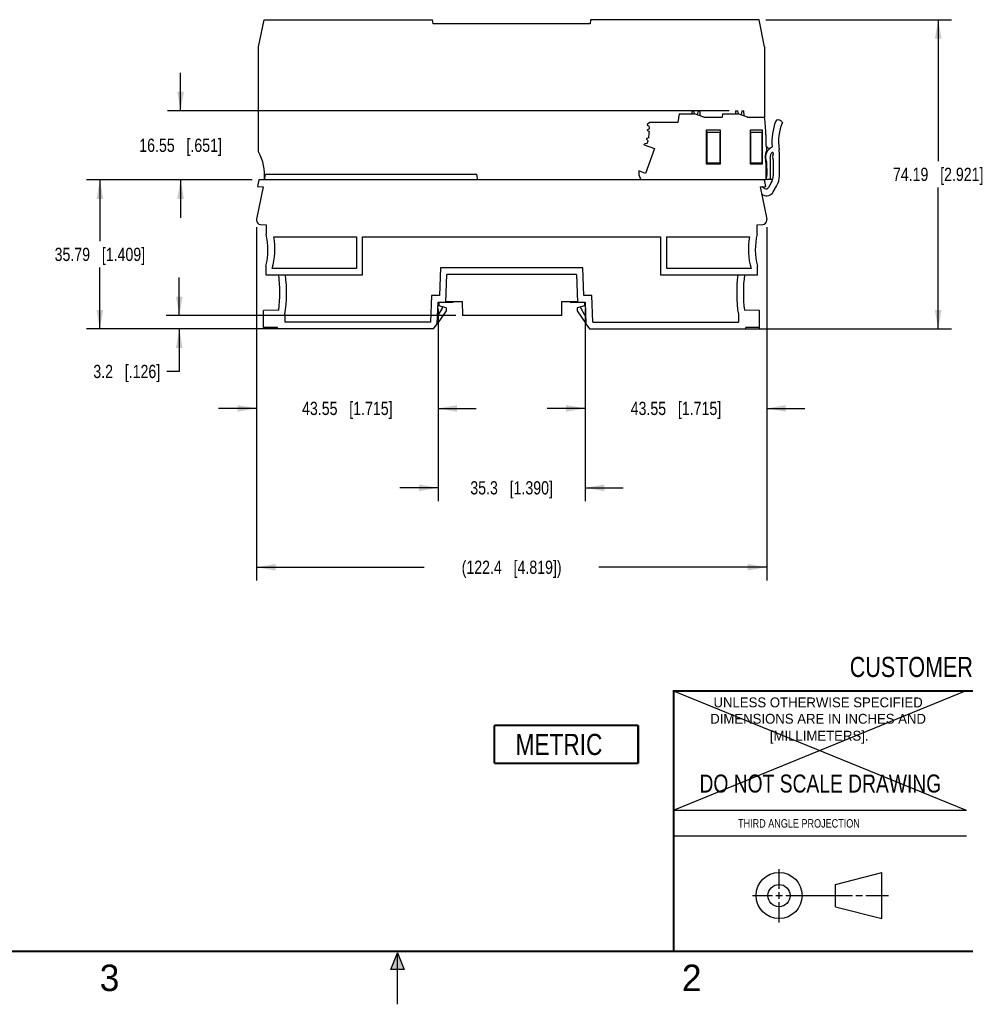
# Model space of a CAD drawing. Header units: inches. Extents: x 0 to 22, y 0 to 17.
# Tile 14 of 27: x 7.4 to 16.4, y 0 to 9.3. Entities that reach past the tile are written whole.
import ezdxf

# ---------------------------------------------------------------- set-up
doc = ezdxf.new("R2010")
doc.units = ezdxf.units.IN
doc.header["$LTSCALE"] = 1.21
doc.header["$MEASUREMENT"] = 0
doc.layers.get('0').update_dxf_attribs({"linetype": 'CONTINUOUS'})
doc.layers.add('DETAIL', color=7, linetype='CONTINUOUS')
doc.layers.add('DIMENSIONS', color=7, linetype='CONTINUOUS')
doc.styles.get("Standard").update_dxf_attribs({"font": 'txt', "width": 0.8})
doc.styles.add('TEXTSTYLE_2', font='txt')
doc.dimstyles.new('DIMSTYLE_1', dxfattribs={"dimtxt": 0.125, "dimasz": 0.18, "dimexe": 0.125, "dimexo": 0.0625, "dimgap": 0.0625, "dimtad": 0, "dimtih": 1, "dimtoh": 1, "dimdsep": 46, "dimtxsty": 'STANDARD', "dimblk": '_FILLED', "dimblk1": '_FILLED', "dimblk2": '_FILLED', "dimcen": 0.09, "dimadec": 0, "dimazin": 0, "dimtp": 0.02, "dimtm": 0.02, "dimtfac": 1, "dimtofl": 0, "dimtmove": 0, "dimatfit": 3, "dimldrblk": '_FILLED', "dimfxl": 1, "dimtolj": 1, "dimarcsym": 0})

# ---------------------------------------------------------------- blocks, each defined once
blk = doc.blocks.new('_FILLED')
at = {"color": 0, "linetype": 'BYBLOCK'}
blk.add_solid([(0, 0), (-1, 0.174), (-1, -0.174)], dxfattribs=at)
blk = doc.blocks.new('*D1')
at = {"layer": 'DIMENSIONS', "color": 2, "linetype": 'CONTINUOUS'}
for p, q in [((14.48, 9.2985), (16.2336, 9.2985)), ((16.1086, 9.2985), (16.1086, 7.963)), ((16.1086, 6.3775), (16.1086, 7.713)), ((14.354, 6.3775), (16.2336, 6.3775))]:
    blk.add_line(p, q, dxfattribs=at)
at = {"layer": 'DIMENSIONS', "color": 2, "linetype": 'CONTINUOUS', "xscale": 0.18, "yscale": 0.18, "zscale": 0.18}
for p, rotation in [((16.1086, 9.2985), 90), ((16.1086, 6.3775), 270)]:
    blk.add_blockref('_FILLED', p, dxfattribs=dict(at, rotation=rotation))
at = {"layer": 'DIMENSIONS', "color": 2, "linetype": 'CONTINUOUS', "insert": (16.1086, 7.9005), "char_height": 0.125, "width": 1.325, "attachment_point": 2, "line_spacing_factor": 0.9}
blk.add_mtext('74.19{\\Ftxt.shx;\\W1.000000;\\H0.125000; }[2.921]', dxfattribs=at)
blk = doc.blocks.new('*D2')
at = {"layer": 'DIMENSIONS', "color": 2, "linetype": 'CONTINUOUS'}
for p, q in [((9.6695, 7.3405), (9.6695, 5.5025)), ((11.384, 6.5669), (11.384, 5.5025)), ((9.6695, 5.6275), (9.3095, 5.6275)), ((11.384, 5.6275), (11.744, 5.6275))]:
    blk.add_line(p, q, dxfattribs=at)
at = {"layer": 'DIMENSIONS', "color": 2, "linetype": 'CONTINUOUS', "xscale": 0.18, "yscale": 0.18, "zscale": 0.18}
blk.add_blockref('_FILLED', (9.6695, 5.6275), dxfattribs=at)
at = {"layer": 'DIMENSIONS', "color": 2, "linetype": 'CONTINUOUS', "xscale": 0.18, "yscale": 0.18, "zscale": 0.18, "rotation": 180}
blk.add_blockref('_FILLED', (11.384, 5.6275), dxfattribs=at)
at = {"layer": 'DIMENSIONS', "color": 2, "linetype": 'CONTINUOUS', "insert": (10.5267, 5.69), "char_height": 0.125, "width": 1.325, "attachment_point": 2, "line_spacing_factor": 0.9}
blk.add_mtext('43.55{\\Ftxt.shx;\\W1.000000;\\H0.125000; }[1.715]', dxfattribs=at)
blk = doc.blocks.new('*D3')
at = {"layer": 'DIMENSIONS', "color": 2, "linetype": 'CONTINUOUS'}
for p, q in [((11.384, 6.5669), (11.384, 4.7525)), ((12.7738, 6.5669), (12.7738, 4.7525)), ((11.384, 4.8775), (11.024, 4.8775)), ((12.7738, 4.8775), (13.1338, 4.8775))]:
    blk.add_line(p, q, dxfattribs=at)
at = {"layer": 'DIMENSIONS', "color": 2, "linetype": 'CONTINUOUS', "xscale": 0.18, "yscale": 0.18, "zscale": 0.18}
blk.add_blockref('_FILLED', (11.384, 4.8775), dxfattribs=at)
at = {"layer": 'DIMENSIONS', "color": 2, "linetype": 'CONTINUOUS', "xscale": 0.18, "yscale": 0.18, "zscale": 0.18, "rotation": 180}
blk.add_blockref('_FILLED', (12.7738, 4.8775), dxfattribs=at)
at = {"layer": 'DIMENSIONS', "color": 2, "linetype": 'CONTINUOUS', "insert": (12.0789, 4.94), "char_height": 0.125, "width": 1.225, "attachment_point": 2, "line_spacing_factor": 0.9}
blk.add_mtext('35.3{\\Ftxt.shx;\\W1.000000;\\H0.125000; }[1.390]', dxfattribs=at)
blk = doc.blocks.new('*D4')
at = {"layer": 'DIMENSIONS', "color": 2, "linetype": 'CONTINUOUS'}
for p, q in [((14.4884, 7.3405), (14.4884, 5.5025)), ((12.7738, 6.5669), (12.7738, 5.5025)), ((12.7738, 5.6275), (12.4138, 5.6275)), ((14.4884, 5.6275), (14.8484, 5.6275))]:
    blk.add_line(p, q, dxfattribs=at)
at = {"layer": 'DIMENSIONS', "color": 2, "linetype": 'CONTINUOUS', "xscale": 0.18, "yscale": 0.18, "zscale": 0.18}
for p, rotation in [((12.7738, 5.6275), 360), ((14.4884, 5.6275), 180)]:
    blk.add_blockref('_FILLED', p, dxfattribs=dict(at, rotation=rotation))
at = {"layer": 'DIMENSIONS', "color": 2, "linetype": 'CONTINUOUS', "insert": (13.6311, 5.69), "char_height": 0.125, "width": 1.325, "attachment_point": 2, "line_spacing_factor": 0.9}
blk.add_mtext('43.55{\\Ftxt.shx;\\W1.000000;\\H0.125000; }[1.715]', dxfattribs=at)
blk = doc.blocks.new('*D5')
at = {"layer": 'DIMENSIONS', "color": 2, "linetype": 'CONTINUOUS'}
for p, q in [((9.6695, 7.3405), (9.6695, 4.0025)), ((14.4884, 7.3405), (14.4884, 4.0025)), ((9.6695, 4.1275), (11.2539, 4.1275)), ((14.4884, 4.1275), (12.9039, 4.1275))]:
    blk.add_line(p, q, dxfattribs=at)
at = {"layer": 'DIMENSIONS', "color": 2, "linetype": 'CONTINUOUS', "xscale": 0.18, "yscale": 0.18, "zscale": 0.18, "rotation": 179.9999999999}
blk.add_blockref('_FILLED', (9.6695, 4.1275), dxfattribs=at)
at = {"layer": 'DIMENSIONS', "color": 2, "linetype": 'CONTINUOUS', "xscale": 0.18, "yscale": 0.18, "zscale": 0.18}
blk.add_blockref('_FILLED', (14.4884, 4.1275), dxfattribs=at)
at = {"layer": 'DIMENSIONS', "color": 2, "linetype": 'CONTINUOUS', "insert": (12.0789, 4.19), "char_height": 0.125, "width": 1.525, "attachment_point": 2, "line_spacing_factor": 0.9}
blk.add_mtext('(122.4{\\Ftxt.shx;\\W1.000000;\\H0.125000; }[4.819])', dxfattribs=at)
blk = doc.blocks.new('*D6')
at = {"layer": 'DIMENSIONS', "color": 2, "linetype": 'CONTINUOUS'}
for p, q in [((8.9392, 6.5034), (8.9392, 6.8634)), ((11.5511, 6.5034), (8.8142, 6.5034)), ((9.8038, 6.3775), (8.8142, 6.3775)), ((8.9392, 6.3775), (8.9392, 5.9764)), ((8.9392, 5.9764), (8.8217, 5.9764))]:
    blk.add_line(p, q, dxfattribs=at)
at = {"layer": 'DIMENSIONS', "color": 2, "linetype": 'CONTINUOUS', "xscale": 0.18, "yscale": 0.18, "zscale": 0.18}
for p, rotation in [((8.9392, 6.5034), 270), ((8.9392, 6.3775), 90)]:
    blk.add_blockref('_FILLED', p, dxfattribs=dict(at, rotation=rotation))
at = {"layer": 'DIMENSIONS', "color": 2, "linetype": 'CONTINUOUS', "insert": (8.7592, 6.0389), "char_height": 0.125, "width": 1.025, "attachment_point": 3, "line_spacing_factor": 0.9}
blk.add_mtext('3.2{\\Ftxt.shx;\\W1.000000;\\H0.125000; }[.126]', dxfattribs=at)
blk = doc.blocks.new('*D14')
at = {"layer": 'DIMENSIONS', "color": 2, "linetype": 'CONTINUOUS'}
for p, q in [((9.629, 7.7867), (8.0642, 7.7867)), ((8.1892, 7.7867), (8.1892, 7.2071)), ((8.1892, 6.3775), (8.1892, 6.9571)), ((9.8038, 6.3775), (8.0642, 6.3775))]:
    blk.add_line(p, q, dxfattribs=at)
at = {"layer": 'DIMENSIONS', "color": 2, "linetype": 'CONTINUOUS', "xscale": 0.18, "yscale": 0.18, "zscale": 0.18}
for p, rotation in [((8.1892, 7.7867), 90), ((8.1892, 6.3775), 270)]:
    blk.add_blockref('_FILLED', p, dxfattribs=dict(at, rotation=rotation))
at = {"layer": 'DIMENSIONS', "color": 2, "linetype": 'CONTINUOUS', "insert": (8.1892, 7.1446), "char_height": 0.125, "width": 1.325, "attachment_point": 2, "line_spacing_factor": 0.9}
blk.add_mtext('35.79{\\Ftxt.shx;\\W1.000000;\\H0.125000; }[1.409]', dxfattribs=at)
blk = doc.blocks.new('*D15')
at = {"layer": 'DIMENSIONS', "color": 2, "linetype": 'CONTINUOUS'}
for p, q in [((8.9516, 8.4381), (8.9516, 8.7981)), ((14.1327, 8.4381), (8.8266, 8.4381)), ((9.629, 7.7867), (8.8266, 7.7867)), ((8.9516, 7.7867), (8.9516, 7.4267))]:
    blk.add_line(p, q, dxfattribs=at)
at = {"layer": 'DIMENSIONS', "color": 2, "linetype": 'CONTINUOUS', "xscale": 0.18, "yscale": 0.18, "zscale": 0.18}
for p, rotation in [((8.9516, 8.4381), 270), ((8.9516, 7.7867), 90)]:
    blk.add_blockref('_FILLED', p, dxfattribs=dict(at, rotation=rotation))
at = {"layer": 'DIMENSIONS', "color": 2, "linetype": 'CONTINUOUS', "insert": (8.9516, 8.1749), "char_height": 0.125, "width": 1.225, "attachment_point": 2, "line_spacing_factor": 0.9}
blk.add_mtext('16.55{\\Ftxt.shx;\\W1.000000;\\H0.125000; }[.651]', dxfattribs=at)
blk = doc.blocks.new('METRIC_BL2', base_point=(12.5947, 2.4553))
at = {"layer": 'DETAIL', "color": 7, "linetype": 'CONTINUOUS', "const_width": 0.02}
for points in [[(11.9147, 2.6353), (13.2747, 2.6353)], [(11.9147, 2.6353), (11.9147, 2.2753)], [(13.2747, 2.6353), (13.2747, 2.2753)], [(11.9147, 2.2753), (13.2747, 2.2753)]]:
    blk.add_lwpolyline(points, dxfattribs=at)
at = {"layer": 'DETAIL', "color": 2, "linetype": 'CONTINUOUS', "width": 0.8}
blk.add_text('METRIC', height=0.2, dxfattribs=at).set_placement((12.116, 2.3542))

msp = doc.modelspace()

# ---------------------------------------------------------------- hatches: boundary and pattern name
at = {"linetype": 'CONTINUOUS'}
msp.add_hatch(color=2, dxfattribs=at).paths.add_polyline_path([(10.9375, 0.3287), (11, 0.485), (11.0625, 0.3287)])

# ---------------------------------------------------------------- linework, layer by layer
at = {"color": 7, "linetype": 'CONTINUOUS'}
for p, q in [((9.6892, 9.0423), (9.7404, 9.2985)), ((9.7404, 9.2985), (11.3326, 9.2985)), ((11.3374, 9.2591), (11.3326, 9.2985)), ((12.8253, 9.2985), (12.8205, 9.2591)), ((14.4175, 9.2985), (12.8253, 9.2985)), ((14.4687, 9.0423), (14.4175, 9.2985)), ((12.8205, 9.2591), (11.3374, 9.2591)), ((9.6892, 8.0505), (9.6892, 9.0423)), ((14.4687, 9.0423), (14.4687, 8.3775)), ((13.6601, 8.409), (13.6499, 8.3263)), ((13.6601, 8.409), (13.8067, 8.409)), ((13.7818, 8.4381), (13.7816, 8.409)), ((13.7818, 8.4381), (13.8015, 8.4381)), ((13.8076, 8.4092), (13.8015, 8.4381)), ((13.8933, 8.3775), (13.8067, 8.409)), ((13.8409, 8.4381), (13.8327, 8.3995)), ((13.8409, 8.4381), (13.8605, 8.4381)), ((13.861, 8.3892), (13.8605, 8.4381)), ((13.8933, 8.3775), (14.0672, 8.3775)), ((14.0711, 8.409), (14.0672, 8.3775)), ((14.0711, 8.409), (14.2201, 8.409)), ((14.1952, 8.4381), (14.1949, 8.409)), ((14.1952, 8.4381), (14.2149, 8.4381)), ((14.221, 8.4092), (14.2149, 8.4381)), ((14.3066, 8.3775), (14.2201, 8.409)), ((14.2542, 8.4381), (14.246, 8.3995)), ((14.2542, 8.4381), (14.2739, 8.4381)), ((14.2744, 8.3892), (14.2739, 8.4381)), ((14.3066, 8.3775), (14.4679, 8.3775)), ((13.385, 8.3263), (13.3602, 8.3086)), ((13.3608, 8.3018), (13.3793, 8.2934)), ((13.6499, 8.3263), (13.385, 8.3263)), ((14.6046, 8.3505), (14.5916, 8.3515)), ((14.6369, 8.3287), (14.6295, 8.3377)), ((13.3803, 8.2686), (13.3627, 8.2586)), ((13.3627, 8.2518), (13.3801, 8.2415)), ((13.9212, 8.2594), (14.048, 8.2594)), ((13.9216, 8.2357), (13.9212, 8.2594)), ((13.9212, 7.9334), (13.9212, 8.2594)), ((13.9216, 8.2357), (14.0476, 8.2357)), ((13.9216, 8.2357), (13.9216, 7.9444)), ((14.048, 8.2594), (14.0476, 8.2357)), ((14.0476, 7.9444), (14.0476, 8.2357)), ((14.048, 8.2594), (14.048, 7.9334)), ((14.3345, 8.2594), (14.4456, 8.2594)), ((14.335, 8.2357), (14.3345, 8.2594)), ((14.3345, 7.9334), (14.3345, 8.2594)), ((14.335, 8.2357), (14.4452, 8.2357)), ((14.335, 8.2357), (14.335, 7.9444)), ((14.4456, 8.2594), (14.4452, 8.2357)), ((14.4452, 7.9444), (14.4452, 8.2357)), ((14.4456, 8.2594), (14.4456, 7.9334)), ((14.4806, 8.2126), (14.4806, 8.123)), ((13.3319, 8.1164), (13.4285, 8.0813)), ((13.3637, 8.1315), (13.3324, 8.124)), ((13.3541, 8.1688), (13.3695, 8.1557)), ((13.3744, 8.1823), (13.3554, 8.1756)), ((13.4285, 8.0813), (13.3434, 7.8473)), ((14.5495, 8.0394), (14.5495, 8.0273)), ((14.6086, 7.8255), (14.6086, 8.029)), ((13.9212, 7.9334), (13.9216, 7.9444)), ((14.048, 7.9334), (13.9212, 7.9334)), ((14.0476, 7.9444), (13.9216, 7.9444)), ((14.0476, 7.9444), (14.048, 7.9334)), ((14.3345, 7.9334), (14.335, 7.9444)), ((14.4456, 7.9334), (14.3345, 7.9334)), ((14.4452, 7.9444), (14.335, 7.9444)), ((14.4452, 7.9444), (14.4456, 7.9334)), ((14.4806, 7.9512), (14.4806, 7.7867)), ((14.4851, 7.9583), (14.4908, 7.8295)), ((14.5239, 7.7889), (14.5239, 7.9671)), ((14.5495, 7.9796), (14.5495, 7.8255)), ((9.7442, 7.7867), (9.7542, 7.8381)), ((11.7501, 7.8381), (9.7542, 7.8381)), ((11.7601, 7.7867), (11.7501, 7.8381)), ((13.3434, 7.8473), (13.2798, 7.8704)), ((13.2798, 7.8704), (13.2798, 7.8342)), ((13.2798, 7.8342), (13.2996, 7.7867)), ((9.7305, 7.7202), (9.6695, 7.4146)), ((9.6915, 7.7867), (9.6786, 7.722)), ((9.6786, 7.722), (9.7305, 7.7202)), ((14.4806, 7.7867), (9.6915, 7.7867)), ((14.4273, 7.7202), (14.4793, 7.722)), ((14.4273, 7.7202), (14.4884, 7.4146)), ((14.4692, 7.7046), (14.4413, 7.7207)), ((14.4793, 7.722), (14.4664, 7.7867)), ((14.5446, 7.7889), (14.4993, 7.7889)), ((14.5311, 7.7566), (14.5069, 7.7147)), ((14.5501, 7.6715), (14.5822, 7.727)), ((14.4408, 7.6528), (14.4533, 7.6456)), ((9.6695, 7.4146), (9.6695, 7.403)), ((9.7068, 7.3637), (9.76, 7.3609)), ((9.76, 7.3609), (9.76, 7.2718)), ((14.3978, 7.3609), (14.451, 7.3637)), ((14.3978, 7.2718), (14.3978, 7.3609)), ((14.4884, 7.403), (14.4884, 7.4146)), ((9.8315, 7.2475), (10.6124, 7.2475)), ((10.6124, 7.2475), (10.6124, 6.9483)), ((10.6714, 6.8893), (10.6714, 7.2475)), ((10.6714, 7.2475), (13.4864, 7.2475)), ((13.4864, 7.2475), (13.4864, 6.8893)), ((13.5454, 7.2475), (14.3263, 7.2475)), ((13.5454, 6.9483), (13.5454, 7.2475)), ((9.7561, 6.972), (9.7561, 6.8893)), ((9.7561, 6.8893), (10.6714, 6.8893)), ((10.6124, 6.9483), (9.8166, 6.9483)), ((11.4059, 6.9562), (11.3967, 6.6924)), ((12.7519, 6.9562), (11.4059, 6.9562)), ((11.4575, 6.6294), (11.4667, 6.8932)), ((12.6911, 6.8932), (11.4667, 6.8932)), ((12.6911, 6.8932), (12.7003, 6.6294)), ((12.7612, 6.6924), (12.7519, 6.9562)), ((13.4864, 6.8893), (14.4017, 6.8893)), ((14.3412, 6.9483), (13.5454, 6.9483)), ((14.4017, 6.8893), (14.4017, 6.972)), ((11.3212, 6.6924), (11.3124, 6.4405)), ((11.3967, 6.6924), (11.3212, 6.6924)), ((11.377, 6.4276), (11.384, 6.6294)), ((11.384, 6.6294), (11.5256, 6.6294)), ((11.3899, 6.6294), (11.3899, 6.5965)), ((11.4578, 6.6373), (11.6112, 6.6373)), ((11.5256, 6.6294), (11.5259, 6.6373)), ((11.6112, 6.6373), (11.6136, 6.5034)), ((12.5522, 6.5034), (12.5546, 6.6373)), ((12.5546, 6.6373), (12.7, 6.6373)), ((12.6319, 6.6373), (12.6322, 6.6294)), ((12.6322, 6.6294), (12.7738, 6.6294)), ((12.8366, 6.6924), (12.7612, 6.6924)), ((12.7679, 6.6294), (12.7679, 6.5965)), ((12.7738, 6.6294), (12.7808, 6.4276)), ((12.8454, 6.4405), (12.8366, 6.6924)), ((9.8792, 6.5557), (9.7364, 6.5507)), ((9.7364, 6.3932), (9.7364, 6.5507)), ((9.9372, 6.5165), (9.9372, 6.4405)), ((11.46, 6.5487), (11.3771, 6.4303)), ((11.3891, 6.5115), (11.4254, 6.5743)), ((11.461, 6.5774), (11.3899, 6.5965)), ((11.4254, 6.5743), (11.4254, 6.587)), ((11.461, 6.5774), (11.46, 6.5487)), ((12.7679, 6.5965), (12.6968, 6.5774)), ((12.6968, 6.5774), (12.6978, 6.5487)), ((12.6978, 6.5487), (12.7807, 6.4303)), ((12.7324, 6.5743), (12.7324, 6.587)), ((12.7324, 6.5743), (12.7687, 6.5115)), ((14.2206, 6.5165), (14.2206, 6.4405)), ((14.4214, 6.5507), (14.2786, 6.5557)), ((14.4214, 6.3932), (14.4214, 6.5507)), ((11.3124, 6.4405), (9.9372, 6.4405)), ((11.3419, 6.3775), (11.377, 6.4276)), ((12.5522, 6.5034), (11.6136, 6.5034)), ((12.7808, 6.4276), (12.816, 6.3775)), ((12.8454, 6.4405), (14.2206, 6.4405)), ((9.8663, 6.3932), (9.7364, 6.3932)), ((9.7403, 6.3932), (9.7403, 6.3775)), ((11.3419, 6.3775), (9.7403, 6.3775)), ((9.8663, 6.3775), (9.8663, 6.3932)), ((12.816, 6.3775), (14.4175, 6.3775)), ((14.4214, 6.3932), (14.2915, 6.3932)), ((14.2915, 6.3775), (14.2915, 6.3932)), ((14.4175, 6.3932), (14.4175, 6.3775)), ((15.1374, 1.132), (15.5769, 1.2447)), ((15.5769, 0.8105), (15.5769, 1.2447)), ((15.1374, 0.9219), (15.1374, 1.132)), ((15.1374, 0.9219), (15.5769, 0.8105))]:
    msp.add_line(p, q, dxfattribs=at)
at = {"color": 2, "linetype": 'CONTINUOUS'}
for p, q in [((13.61, 1.835), (16.375, 1.835)), ((16.375, 1.5888), (13.61, 1.5888)), ((14.6059, 1.0901), (14.6059, 1.2769)), ((14.3557, 1.0276), (14.5434, 1.0276)), ((14.5747, 1.0276), (14.6372, 1.0276)), ((14.6059, 0.9964), (14.6059, 1.0589)), ((14.6684, 1.0276), (15.2987, 1.0276)), ((15.3299, 1.0276), (15.3924, 1.0276)), ((15.4237, 1.0276), (15.6394, 1.0276)), ((14.6059, 0.7723), (14.6059, 0.9651)), ((10.9375, 0.3287), (11, 0.485)), ((11, 0.485), (11.0625, 0.3287)), ((11, 0), (11, 0.485)), ((11.0625, 0.3287), (10.9375, 0.3287))]:
    msp.add_line(p, q, dxfattribs=at)
at = {"color": 7, "linetype": 'CONTINUOUS', "const_width": 0.02}
for points in [[(13.6, 2.9595), (21.5, 2.96)], [(13.61, 0.5), (13.61, 2.96)], [(0.5, 0.5), (21.5, 0.5)]]:
    msp.add_lwpolyline(points, dxfattribs=at)
at = {"color": 7, "linetype": 'CONTINUOUS'}
for centre, radius in [((14.6059, 1.0276), 0.2171), ((14.6054, 1.0269), 0.105)]:
    msp.add_circle(centre, radius, dxfattribs=at)
for centre, radius, start, end in [((12.9706, 8.1793), 1.5104, 1.26385, 7.53822), ((12.8843, 8.2593), 0.4961, 1.06338, 3.93681), ((15.0967, 8.1424), 0.5591, 159.2921, 184.50711), ((14.5903, 8.3338), 0.0177, 86, 159.2921), ((15.0967, 8.1424), 0.4961, 157.93689, 188.03252), ((14.6022, 8.3152), 0.0354, 39.5, 86), ((14.5712, 8.0034), 0.0945, 112.80088, 200.51159), ((14.52, 8.123), 0.0394, 180, 206.03691), ((14.428, 8.078), 0.063, 332.4814, 26.03691), ((14.5207, 8.1216), 0.0394, 205.1665, 267.57205), ((14.5315, 8.0978), 0.00787, 292.80088, 4.50711), ((9.2827, 7.8294), 0.4627, 354.70812, 28.54645), ((14.5712, 8.0034), 0.0984, 152.4814, 197.14621), ((14.5712, 8.0034), 0.0512, 127.49525, 192.3808), ((14.5436, 8.0394), 0.00591, 0, 127.49525), ((14.5712, 8.0034), 0.0276, 152.20423, 207.79577), ((14.5259, 8.0273), 0.0236, 332.20423, 360), ((14.2936, 8.029), 0.315, 0, 8.03252), ((14.4019, 7.9512), 0.0787, 0, 17.14621), ((14.4458, 7.9565), 0.0394, 2.5, 20.51159), ((14.4058, 7.9671), 0.1181, 0, 12.3808), ((14.5259, 7.9796), 0.0236, 0, 27.79577), ((14.4964, 7.8342), 0.0157, 114.15774, 158.00991), ((14.4993, 7.8056), 0.0167, 140.8269, 270), ((14.4711, 7.8286), 0.0197, 320.8269, 2.5), ((14.4117, 7.8255), 0.1378, 330, 360), ((14.4117, 7.8255), 0.1969, 330, 360), ((14.4888, 7.7069), 0.0709, 240, 330), ((14.483, 7.7285), 0.0276, 240, 330), ((9.7088, 7.403), 0.0394, 180, 267), ((14.449, 7.403), 0.0394, 273, 0), ((9.1848, 7.1294), 0.5925, 344.59156, 13.90375), ((14.973, 7.1294), 0.5925, 166.09625, 195.40844), ((9.1927, 7.1294), 0.6496, 343.81213, 10.47568), ((14.9651, 7.1294), 0.6496, 169.52432, 196.18787), ((8.6301, 6.72), 1.2598, 352.50629, 7.72248), ((8.6301, 6.72), 1.3228, 351.15027, 7.35266), ((15.5277, 6.72), 1.3228, 172.64734, 188.84973), ((15.5277, 6.72), 1.2598, 172.27752, 187.49371), ((11.3789, 6.5174), 0.0118, 274.16768, 330), ((12.7789, 6.5174), 0.0118, 210, 265.8321)]:
    msp.add_arc(centre, radius, start, end, dxfattribs=at)
for centre, major_axis, ratio, start_param, end_param in [((13.3625, 8.3054), (-0.00394, 0), 0.999962, -0.951204, 1.143191), ((13.3647, 8.2552), (-0.00394, 0), 0.999962, -1.055924, 1.038471), ((12.8843, 8.2594), (0.4961, 0), 0.999962, -0.155978, -0.036008), ((13.3333, 8.1201), (-0.0037, 0.00135), 0.999993, -0.986117, 1.570796), ((12.8843, 8.2594), (0.4961, 0), 0.999962, -0.260698, -0.210541)]:
    msp.add_ellipse(centre, major_axis=major_axis, ratio=ratio, start_param=start_param, end_param=end_param, dxfattribs=at)
msp.add_open_spline([(13.3554, 8.1756), (13.3548, 8.1753), (13.3536, 8.1746), (13.3526, 8.1726), (13.3527, 8.1705), (13.3536, 8.1693), (13.3541, 8.1688)], degree=3, knots=[0, 0, 0, 0, 0.250023, 0.500017, 0.750006, 1, 1, 1, 1], dxfattribs=at)
at = {"layer": 'DETAIL', "color": 7, "linetype": 'CONTINUOUS'}
for p, q in [((13.615, 2.9569), (16.3743, 1.833)), ((16.3646, 2.9569), (13.6198, 1.8378))]:
    msp.add_line(p, q, dxfattribs=at)

# ---------------------------------------------------------------- block references
at = {"layer": 'DETAIL', "color": 2, "linetype": 'CONTINUOUS'}
msp.add_blockref('METRIC_BL2', (12.5947, 2.4553), dxfattribs=at)

# ---------------------------------------------------------------- texts
at = {"color": 7, "linetype": 'CONTINUOUS', "attachment_point": 2, "line_spacing_factor": 0.9}
for s, insert, char_height, width in [('CUSTOMER DRAWING', (16.3742, 3.2811), 0.19, 2.432), ('DO NOT SCALE DRAWING', (14.9953, 2.1698), 0.17, 2.72)]:
    msp.add_mtext(s, dxfattribs=dict(at, insert=insert, char_height=char_height, width=width))
at = {"color": 2, "linetype": 'CONTINUOUS', "line_spacing_factor": 0.9, "style": 'TEXTSTYLE_2'}
for s, insert, char_height, width, attachment_point in [('UNLESS OTHERWISE SPECIFIED', (14.9742, 2.8979), 0.093, 2.418, 2), ('DIMENSIONS ARE IN INCHES AND', (14.9742, 2.7431), 0.093, 2.604, 2), ('[MILLIMETERS].', (14.9844, 2.5829), 0.093, 1.302, 2), ('3', (8.1875, 0.375), 0.25, 0.25, 1), ('2', (13.6875, 0.375), 0.25, 0.25, 1)]:
    msp.add_mtext(s, dxfattribs=dict(at, insert=insert, char_height=char_height, width=width, attachment_point=attachment_point))
at = {"color": 2, "linetype": 'CONTINUOUS', "insert": (14.2178, 1.7486), "char_height": 0.08, "width": 1.408, "attachment_point": 1, "line_spacing_factor": 0.9}
msp.add_mtext('THIRD ANGLE PROJECTION', dxfattribs=at)

# ---------------------------------------------------------------- dimensions: what is measured, and where the dimension line sits
at = {"layer": 'DIMENSIONS', "color": 2, "linetype": 'CONTINUOUS'}
for base, p1, p2, angle, picture, middle in [((16.1086, 6.3775), (14.4175, 9.2985), (14.2915, 6.3775), 270, '*D1', (16.1086, 7.838)), ((8.9516, 8.4381), (9.6915, 7.7867), (14.1952, 8.4381), 90, '*D15', (8.9516, 8.1124)), ((8.1892, 6.3775), (9.6915, 7.7867), (9.8663, 6.3775), 270, '*D14', (8.1892, 7.0821)), ((12.7738, 5.6275), (14.4884, 7.403), (12.7738, 6.6294), 180, '*D4', (13.6311, 5.6275)), ((8.9392, 6.5034), (9.8663, 6.3775), (11.6136, 6.5034), 90, '*D6', (8.2467, 5.9764))]:
    dim = msp.add_linear_dim(base=base, p1=p1, p2=p2, angle=angle, dimstyle='DIMSTYLE_1', dxfattribs=at)
    dim.commit()
    dim.dimension.update_dxf_attribs({"geometry": picture, "text_midpoint": middle, "dimtype": 160})
for base, p1, p2, picture, middle in [((11.384, 5.6275), (9.6695, 7.403), (11.384, 6.6294), '*D2', (10.5267, 5.6275)), ((12.7738, 4.8775), (11.384, 6.6294), (12.7738, 6.6294), '*D3', (12.0789, 4.8775))]:
    dim = msp.add_linear_dim(base=base, p1=p1, p2=p2, dimstyle='DIMSTYLE_1', dxfattribs=at)
    dim.commit()
    dim.dimension.update_dxf_attribs({"geometry": picture, "text_midpoint": middle, "dimtype": 160})
dim = msp.add_linear_dim(base=(9.6695, 4.1275), p1=(14.4884, 7.403), p2=(9.6695, 7.403), angle=180, text='(<>)', dimstyle='DIMSTYLE_1', dxfattribs=at)
dim.commit()
dim.dimension.update_dxf_attribs({"geometry": '*D5', "text_midpoint": (12.0789, 4.1275), "dimtype": 160})

doc.saveas('drawing.dxf')
